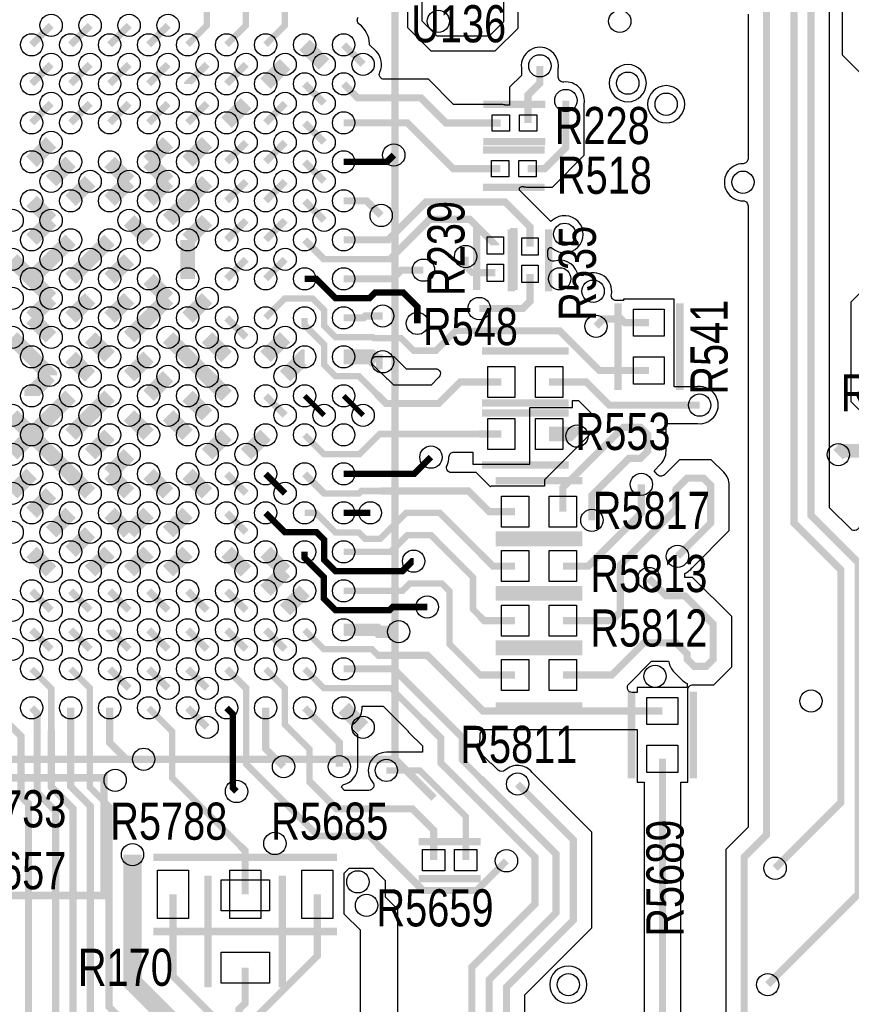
# Model space of a CAD drawing. Extents: x -394 to 5394, y -1015 to 7151.
# Tile 39 of 80: x 2577 to 3249, y 2802 to 3597. Entities that reach past the tile are written whole.
import ezdxf

# ---------------------------------------------------------------- set-up
doc = ezdxf.new("R2010")
doc.units = 0
for name, color, linetype in [('BG_SILKSCREEN_TOP', 3, 'CONTINUOUS'), ('ET_TOP', 132, 'CONTINUOUS'), ('PG_SILKSCREEN_TOP', 7, 'CONTINUOUS'), ('PIN_TOP', 132, 'CONTINUOUS'), ('RD_SILKSCREEN_TOP', 254, 'CONTINUOUS'), ('VC_TOP', 132, 'CONTINUOUS')]:
    doc.layers.add(name, color=color, linetype=linetype)

msp = doc.modelspace()

# ---------------------------------------------------------------- linework, layer by layer
at = {"layer": 'BG_SILKSCREEN_TOP', "const_width": 6}
msp.add_lwpolyline([(2390, 2985), (2645, 2985), (2645, 2890), (2380, 2890), (2380, 2985), (2390, 2985)], dxfattribs=at)
at = {"layer": 'ET_TOP'}
for points, const_width in [([(3181, 2818), (3254, 2891), (3254, 3159.0001), (3216, 3197.0001), (3216, 3616), (3037, 3795), (3037, 4113), (3018.102, 4131.898), (3018.102, 4175.102), (3031, 4188), (3031, 4234), (3143, 4346), (3203, 4346), (3469, 4612), (3469, 5051), (3343, 5177), (3320.4838, 5177), (3227, 5270.4838), (3227, 5345.9999), (3151.9999, 5421), (3079, 5421), (3069.39, 5411.39), (3069.39, 5395.1775)], 5.8), ([(3425, 4588), (3200, 4363), (3110, 4363), (2985, 4238), (2985, 4143.0051), (2985.9949, 4143.0051), (3020, 4109), (3020, 3792.4838), (3202.2, 3610.2838), (3202.2, 3190.8), (3240, 3153), (3240, 2965), (3187, 2912)], 5.8), ([(3282, 1834), (3282, 2130), (3402, 2250), (3402, 2404), (3370, 2436), (3356.4301, 2436), (3230, 2562.4301), (3230, 2717), (3162, 2785), (3162, 2921), (3180, 2939), (3180, 3608), (3002.8982, 3785.1018), (3002.8982, 3892.1018), (2877, 4018)], 5.8), ([(2586.496, 3576.969), (2602.244, 3592.717)], 5.8), ([(2617.992, 3576.969), (2633.74, 3592.717)], 5.8), ([(2649.488, 3576.969), (2665.236, 3592.717)], 5.8), ([(2680.984, 3576.969), (2696.732, 3592.717)], 5.8), ([(2806.969, 3576.969), (2822.717, 3561.221)], 12), ([(2838.465, 3576.969), (2854.213, 3561.221)], 5.8), ([(2586.496, 3545.472), (2602.244, 3561.22)], 5.8), ([(2617.992, 3545.472), (2633.74, 3561.22)], 5.8), ([(2649.488, 3545.472), (2665.236, 3561.22)], 5.8), ([(2680.984, 3545.472), (2696.732, 3561.22)], 5.8), ([(2712.48, 3545.472), (2712.48, 3545.473), (2728.228, 3561.221)], 5.8), ([(2743.976, 3545.472), (2759.724, 3561.22)], 5.8), ([(2775.472, 3545.472), (2791.221, 3561.221)], 12), ([(2997, 3560), (2997, 3546.1), (2987.46, 3536.56), (2987.46, 3513.85)], 5.8), ([(2806.969, 3545.472), (2822.717, 3529.724)], 5.8), ([(2965.42, 3513.85), (2921.15, 3513.85), (2900.771, 3534.229), (2849.708, 3534.229), (2838.465, 3545.472)], 5.8), ([(2586.496, 3513.976), (2602.244, 3529.724)], 5.8), ([(2617.992, 3513.976), (2633.74, 3529.724)], 5.8), ([(2649.488, 3513.976), (2665.236, 3529.724)], 5.8), ([(2680.984, 3513.976), (2696.732, 3529.724)], 5.8), ([(2712.48, 3513.976), (2728.228, 3529.724)], 5.8), ([(2743.976, 3513.976), (2759.724, 3529.724)], 12), ([(2775.472, 3513.976), (2791.22, 3529.724)], 5.8), ([(3018, 3532), (3018, 3494.06), (3000.916, 3476.976), (2987.016, 3476.976)], 5.8), ([(2806.969, 3513.976), (2822.717, 3498.228)], 5.8), ([(2838.465, 3513.976), (2890.024, 3513.976), (2927.024, 3476.976), (2964.976, 3476.976)], 5.8), ([(2586.496, 3482.48), (2602.244, 3498.228)], 12), ([(2680.984, 3482.48), (2696.732, 3498.228)], 12), ([(2712.48, 3482.48), (2728.228, 3498.228)], 12), ([(2743.976, 3482.48), (2759.724, 3498.228)], 5.8), ([(2775.472, 3482.48), (2791.22, 3498.228)], 5.8), ([(2617.992, 3482.48), (2602.244, 3466.732)], 12), ([(2665.236, 3466.732), (2649.488, 3482.48)], 12), ([(2680.984, 3482.48), (2696.732, 3466.732)], 12), ([(2806.969, 3482.48), (2822.717, 3466.732)], 5.8), ([(2838.465, 3482.48), (2873.48, 3482.48), (2879, 3488)], 5.2), ([(2633.74, 3466.732), (2617.992, 3450.984)], 12), ([(2649.488, 3450.984), (2665.236, 3466.732)], 12), ([(2680.984, 3450.984), (2696.732, 3466.732)], 12), ([(2712.48, 3450.984), (2728.228, 3466.732)], 12), ([(2743.976, 3450.984), (2759.724, 3466.732)], 5.8), ([(2775.472, 3450.984), (2791.22, 3466.732)], 5.8), ([(2586.496, 3450.984), (2602.244, 3435.236)], 12), ([(2712.48, 3450.984), (2696.732, 3435.236)], 12), ([(2806.969, 3450.984), (2822.717, 3435.236)], 5.8), ([(2838.465, 3450.984), (2857.016, 3450.984), (2868.8076, 3439.1924)], 5.8), ([(2989, 3414), (2989, 3430), (2969, 3450), (2905, 3450), (2874.488, 3419.488), (2838.465, 3419.488)], 5.8), ([(2586.496, 3419.488), (2602.244, 3435.236)], 12), ([(2680.984, 3419.488), (2665.236, 3435.236)], 12), ([(2712.48, 3419.488), (2728.228, 3435.236)], 12), ([(2743.976, 3419.488), (2759.724, 3435.236)], 5.8), ([(2775.472, 3419.488), (2791.22, 3435.236)], 5.8), ([(2602.244, 3403.74), (2617.992, 3419.488)], 12), ([(2649.488, 3419.488), (2633.74, 3403.74)], 12), ([(2712.48, 3387.992), (2712.48, 3419.488)], 12), ([(2570.748, 3403.74), (2586.496, 3387.992)], 12), ([(2586.496, 3387.992), (2602.244, 3403.74)], 12), ([(2617.992, 3387.992), (2633.74, 3403.74)], 12), ([(2649.488, 3387.992), (2665.236, 3403.74)], 12), ([(2743.976, 3387.992), (2759.724, 3403.74)], 5.8), ([(2775.472, 3387.992), (2791.22, 3403.74)], 5.8), ([(2903, 3395), (2885.1, 3395), (2878.092, 3387.992), (2838.465, 3387.992)], 5.8), ([(2586.496, 3387.992), (2602.244, 3372.244)], 12), ([(2680.984, 3387.992), (2696.732, 3372.244)], 12), ([(2806.969, 3387.992), (2816.4024, 3387.992), (2832.0024, 3372.392), (2859.392, 3372.392), (2864, 3377), (2886.6, 3377), (2898, 3365.6), (2898, 3352)], 5.2), ([(2948, 3364), (2983.2, 3364), (2989, 3369.8), (2989, 3391.96)], 5.8), ([(2602.244, 3372.244), (2586.496, 3356.496)], 12), ([(2617.992, 3356.496), (2633.74, 3372.244)], 12), ([(2665.236, 3372.244), (2649.488, 3356.496)], 12), ([(2680.984, 3356.496), (2696.732, 3372.244)], 12), ([(2712.48, 3356.496), (2728.228, 3372.244)], 12), ([(2586.496, 3356.496), (2602.244, 3340.748)], 12), ([(2680.984, 3356.496), (2665.236, 3340.748)], 12), ([(2743.976, 3356.496), (2759.736, 3340.736)], 5.8), ([(2870, 3358), (2856.1, 3358), (2854.596, 3356.496), (2838.465, 3356.496)], 5.8), ([(3042.3657, 3349.6344), (3048.3113, 3355.58), (3062.6, 3355.58), (3065.6, 3352.58), (3085, 3352.58)], 5.8), ([(2586.496, 3325), (2570.748, 3340.748)], 12), ([(2649.488, 3325), (2633.74, 3340.748)], 12), ([(2712.48, 3325), (2696.732, 3340.748)], 12), ([(2743.976, 3325), (2728.228, 3340.748)], 12), ([(2775.472, 3325), (2791.22, 3340.748)], 12), ([(2601, 3310), (2601, 3310.496), (2586.496, 3325)], 12), ([(2633.74, 3309.252), (2617.992, 3325)], 12), ([(2665.236, 3309.252), (2680.984, 3325)], 12), ([(2712.48, 3325), (2728.228, 3309.252)], 12), ([(2806.969, 3325), (2806.968, 3325), (2791.22, 3309.252)], 12), ([(2838.465, 3325), (2860.6648, 3325), (2864.6648, 3321)], 12), ([(2864.6648, 3321), (2870, 3321)], 12), ([(2586.496, 3293.504), (2586.496, 3295.496), (2601, 3310)], 12), ([(2696.732, 3309.252), (2680.984, 3293.504)], 12), ([(2743.976, 3293.504), (2728.228, 3309.252)], 12), ([(3126, 3286), (3053, 3286), (3034.3, 3304.7), (3004.47, 3304.7)], 5.8), ([(2617.992, 3293.504), (2602.244, 3277.756)], 12), ([(2633.74, 3277.756), (2649.488, 3293.504)], 12), ([(2712.48, 3293.504), (2728.228, 3277.756)], 12), ([(2775.472, 3293.504), (2791.22, 3277.756)], 5.8), ([(2806.969, 3293.504), (2822.717, 3277.756)], 4.2), ([(2838.465, 3293.504), (2854.213, 3277.756)], 4.2), ([(2586.496, 3262.008), (2570.748, 3277.756)], 12), ([(2602.244, 3277.756), (2586.496, 3262.008)], 12), ([(2617.992, 3262.008), (2633.74, 3277.756)], 12), ([(2680.984, 3262.008), (2665.236, 3277.756)], 12), ([(2696.732, 3277.756), (2712.48, 3262.008)], 12), ([(3004.47, 3262.7), (3025.3, 3262.7), (3027, 3261)], 12), ([(3015.5826, 3200), (3015.5826, 3219.4), (3064.1826, 3268), (3078.2, 3268), (3084, 3262.2), (3084, 3248.8), (3078.2, 3243), (3069, 3243), (3039, 3213), (3039, 3193)], 5.8), ([(2570.748, 3246.26), (2586.496, 3262.008)], 12), ([(2586.496, 3262.008), (2602.244, 3246.26)], 12), ([(2649.488, 3262.008), (2633.74, 3246.26)], 12), ([(2743.976, 3262.008), (2728.228, 3246.26)], 12), ([(2775.472, 3262.008), (2759.724, 3246.26)], 12), ([(3264.0158, 3249), (3241, 3249), (3238, 3246)], 11), ([(2602.244, 3246.26), (2617.992, 3230.512)], 12), ([(2665.236, 3246.26), (2649.488, 3230.512)], 12), ([(2909, 3244), (2895.512, 3230.512), (2838.465, 3230.512)], 5.2), ([(2586.496, 3230.512), (2570.748, 3214.764)], 12), ([(2617.992, 3230.512), (2633.74, 3214.764)], 12), ([(2649.488, 3230.512), (2665.236, 3214.764)], 12), ([(2680.984, 3230.512), (2696.732, 3214.764)], 12), ([(2712.48, 3230.512), (2728.228, 3214.764)], 12), ([(2743.976, 3230.512), (2759.724, 3214.764)], 5.8), ([(2775.472, 3230.512), (2791.22, 3214.764)], 5.2), ([(3108.1, 3163.9), (3135, 3190.8), (3135, 3221.2), (3129.2, 3227), (3116, 3227), (3107, 3218), (3107, 3202), (3062, 3157), (3062, 3119), (3055, 3112), (3015.5826, 3112)], 5.8), ([(2586.496, 3199.016), (2602.244, 3214.764)], 12), ([(3079, 3222), (3079, 3199), (3036, 3156), (3015.5826, 3156)], 5.8), ([(2602.244, 3183.268), (2617.992, 3199.016)], 12), ([(2665.236, 3183.268), (2649.488, 3199.016)], 12), ([(2680.984, 3199.016), (2665.236, 3183.268)], 12), ([(2712.48, 3199.016), (2696.732, 3183.268)], 12), ([(2743.976, 3199.016), (2759.724, 3183.268)], 5.8), ([(2895, 3159.9948), (2893.9948, 3159.9948), (2885.92, 3151.92), (2832.0024, 3151.92), (2822.865, 3161.0574), (2822.865, 3177.135), (2816.584, 3183.416), (2791.072, 3183.416), (2775.472, 3199.016)], 5.2), ([(2838.465, 3199.016), (2859.984, 3199.016)], 5.2), ([(2617.992, 3167.52), (2633.74, 3183.268)], 12), ([(2586.496, 3167.52), (2602.244, 3151.772)], 12), ([(2649.488, 3167.52), (2633.74, 3151.772)], 12), ([(2680.984, 3167.52), (2665.236, 3151.772)], 12), ([(2712.48, 3167.52), (2696.732, 3151.772)], 12), ([(2743.976, 3167.52), (2759.724, 3151.772)], 12), ([(2775.472, 3167.52), (2791.22, 3151.772)], 12), ([(2906, 3123), (2878.109, 3123), (2875.533, 3120.424), (2832.0032, 3120.424), (2822.569, 3129.8582), (2822.569, 3146.9284), (2806.969, 3162.5284), (2806.969, 3167.52)], 5.2), ([(2775.472, 3136.024), (2791.22, 3151.772)], 12), ([(2806.969, 3136.024), (2791.221, 3120.276)], 12), ([(3015.5826, 3068), (3055, 3068), (3081, 3094), (3107, 3094), (3116, 3085), (3116, 3080.8026), (3121.8001, 3075.0025), (3131.2, 3075.0025), (3137, 3080.8025), (3137, 3109), (3114, 3132), (3099, 3132), (3085, 3146)], 5.8), ([(2586.496, 3136.024), (2602.244, 3120.276)], 5.8), ([(2617.992, 3136.024), (2633.74, 3120.276)], 5.8), ([(2649.488, 3136.024), (2665.236, 3120.276)], 5.8), ([(2680.984, 3136.024), (2696.732, 3120.276)], 5.8), ([(2712.48, 3136.024), (2728.228, 3120.276)], 5.8), ([(2743.976, 3136.024), (2759.724, 3120.276)], 5.8), ([(2838.465, 3104.528), (2865.472, 3104.528), (2867, 3103), (2883, 3103)], 10), ([(2586.496, 3104.528), (2602.244, 3088.78)], 5.8), ([(2617.992, 3104.528), (2633.74, 3088.78)], 5.8), ([(2649.488, 3104.528), (2649.488, 3104.527), (2665.236, 3088.779)], 5.8), ([(2680.984, 3104.528), (2696.732, 3088.78)], 5.8), ([(2712.48, 3104.528), (2728.228, 3088.78)], 5.8), ([(2743.976, 3104.528), (2759.724, 3088.78)], 5.8), ([(2775.472, 3104.528), (2791.22, 3088.78)], 5.8), ([(2649.488, 3073.031), (2665.236, 3057.283)], 5.8), ([(2680.984, 3073.031), (2696.732, 3057.283)], 5.8), ([(2712.48, 3073.031), (2728.228, 3057.283)], 5.8), ([(2838.465, 3041.535), (2854.213, 3025.787)], 12), ([(2555, 3041.535), (2578, 3018.535), (2578, 2970), (2584, 2964), (2584, 2668), (2569, 2653), (2569, 2550), (2583, 2536), (2583, 2503)], 5.8), ([(2616.48, 2438.8778), (2616.48, 2473.48), (2624, 2481), (2624, 2524), (2600, 2548), (2600, 2656), (2606, 2662), (2606, 2958), (2591, 2973), (2591, 3037.031), (2586.496, 3041.535)], 5.8), ([(2667.3, 2737.07), (2667.3, 2755.7), (2634, 2789), (2634, 2962), (2617.992, 2978.008), (2617.992, 3041.535)], 5.8), ([(2677, 3000), (2663, 3000), (2649.488, 3013.512), (2649.488, 3041.535)], 5.8), ([(2712.48, 3041.535), (2728.228, 3025.787)], 5.8), ([(2752, 2974), (2749, 2977), (2749, 3036.511), (2743.976, 3041.535)], 5.2), ([(2775.472, 3041.535), (2775.472, 3008.528), (2790, 2994)], 5.8), ([(2806.969, 3041.535), (2835, 3013.504), (2835, 2994)], 5.8), ([(3195, 2557), (3195, 2686), (3096, 2785), (3096, 3000.4174)], 5.8), ([(2979, 2980), (3024, 2935), (3024, 2870), (2970, 2816), (2970, 2672), (3004.9247, 2637.0753), (3083.2858, 2637.0753)], 5.8), ([(2715, 2575), (2715, 2593.5), (2718.0815, 2596.5815), (2718.0815, 2769.9185), (2668, 2820), (2668, 2923)], 15), ([(2794, 2630), (2739, 2685), (2739, 2786.5637), (2700.7324, 2824.8313), (2700.7324, 2890.8741)], 5.8), ([(2826, 2654), (2817, 2654), (2770, 2701), (2770, 2794), (2817.2676, 2841.2676), (2817.2676, 2890.8741)], 5.8), ([(2703, 1981), (2685, 1999), (2685, 2207.7519), (2655, 2237.7519), (2655, 2261), (2692, 2298), (2692, 2361), (2656, 2397), (2656, 2489), (2712, 2545), (2755.0001, 2545), (2819, 2608.9999), (2819, 2632), (2754, 2697), (2754, 2798), (2759, 2803), (2759, 2831.7324)], 5.8)]:
    msp.add_lwpolyline(points, dxfattribs=dict(at, const_width=const_width))
msp.add_lwpolyline([(2956, 3584), (2914, 3584), (2902, 3596), (2902, 3643.0292), (2904.0002, 3645.0294), (2904.0002, 3678.0002), (2932, 3706), (2932, 3851), (2940, 3859), (2987.998, 3859), (2987.998, 3810.998), (2972, 3795), (2972, 3765), (2967.5, 3760.5), (2967.5, 3595.5)], close=True, dxfattribs=at)
for points, format in [([(2670.3, 3817.3087, 5.8, 5.8, 0), (2670.3, 3780.7, 5.8, 5.8, 0), (2680, 3771, 5.8, 5.8, 0), (2698.8307, 3771, 5.8, 5.8, 0), (2744.1145, 3725.7162, 5.8, 5.8, 0), (2744.1145, 3690.1911, 5.8, 5.8, 0), (2728.08, 3674.1566, 5.2, 5.2, 0), (2728.08, 3592.569, 5.2, 5.2, 0), (2712.48, 3576.969, 5.2, 5.2, 0)], "xyseb"), ([(2719.3, 3817.31, 5.8, 5.8, 0), (2719.3, 3794.9986, 5.8, 5.8, 0), (2771.7145, 3742.5841, 5.8, 5.8, 0), (2771.7145, 3668.2145, 5.8, 5.8, 0), (2766.5, 3663, 5.2, 5.2, 0), (2759.576, 3656.076, 5.2, 5.2, 0), (2759.576, 3592.569, 5.2, 5.2, 0), (2743.976, 3576.969, 5.2, 5.2, 0)], "xyseb"), ([(2775.472, 3576.969, 5.2, 5.2, 0), (2791.072, 3592.569, 5.2, 5.2, 0), (2791.072, 3615.0548, 5.2, 5.2, 0), (2799.9, 3623.8828, 5.8, 5.8, 0), (2799.9, 3763.8087, 5.8, 5.8, 0), (2769, 3794.7087, 5.8, 5.8, 0), (2769, 3817.3087, 5.8, 5.8, 0)], "xyseb"), ([(3255.0998, 3188.6292, -0.668175), (3248.2714, 3185.8008), (3230.9002, 3203.172), (3230.9002, 3622.1719)], "xyb"), ([(3110.9002, 2791.1719), (3110.9002, 2981.4172), (3116.5002, 2981.4172), (3116.5002, 3056.1471, -0.434517), (3120.7753, 3060.1376, 0.01721), (3121.8001, 3060.1023), (3137.3719, 3060.1023), (3151.9002, 3074.6306), (3151.9002, 3115.1719), (3120.1719, 3146.9002), (3114.1008, 3146.9002), (3114.1008, 3150.1001), (3115.1595, 3150.6649, 0.101322), (3119.7931, 3154.5044), (3119.8612, 3154.5891), (3149.9002, 3184.6281), (3149.9002, 3221.2, 0.198912), (3145.536, 3231.736), (3135.3719, 3241.9002), (3109.8281, 3241.9002), (3097.6381, 3229.7102, -0.473301), (3091.4814, 3230.32, 0.027499), (3090.4929, 3231.6395), (3089.3154, 3233.0433), (3094.536, 3238.264, 0.198912), (3098.9002, 3248.8), (3098.9002, 3271.0998), (3124.2674, 3271.0998), (3124.3754, 3271.088, 1.114863), (3124.3754, 3300.912), (3124.2674, 3300.9002), (3105.5002, 3300.9002), (3105.5002, 3371.5802), (3064.4998, 3371.5802), (3064.4998, 3370.4802), (3058.6713, 3370.4802, -0.4699), (3054.7406, 3375.2212, 0.6347), (3032.7421, 3391.1274, -0.458477), (3027.0579, 3393.2326, 0.395976), (3008.658, 3402.358, -0.503085), (3003.5002, 3406.1868), (3003.5002, 3410.5637), (3003.5475, 3410.7774, 0.014573), (3003.7106, 3411.6303, -0.592415), (3007.0162, 3412.8049, 2.199198), (3007.2649, 3435.412), (3005.8592, 3434.2129), (2981.0105, 3459.0616, -0.668179), (2982.4247, 3462.4758), (2983.5797, 3462.4758), (2983.7934, 3462.4285, 0.054555), (2987.016, 3462.0758), (3007.0879, 3462.0758), (3032.9002, 3487.8881), (3032.9002, 3530.2674), (3032.912, 3530.3754, 0.479992), (3016.3423, 3546.9083, -0.447037), (3011.9002, 3550.8838), (3011.9002, 3558.2674), (3011.912, 3558.3754, 1.114863), (2982.088, 3558.3754), (2982.0998, 3558.2674), (2982.0998, 3552.2719), (2972.5598, 3542.7319), (2972.5598, 3528.3502), (2968.8563, 3528.3502), (2968.6426, 3528.3975, 0.054555), (2965.42, 3528.7502), (2927.3219, 3528.7502), (2906.9429, 3549.1292), (2871.2934, 3549.1292, -0.5506), (2867.6785, 3554.8417, 0.316975), (2864.749, 3571.757), (2859.4797, 3577.0264), (2859.4484, 3577.8078, 0.22448), (2851.1333, 3593.7178, -0.416064), (2850.3713, 3599.3411, 0.646595)], "xyb"), ([(3165.0998, 3601.8281), (3165.0998, 3484.9999, -0.41575), (3161.0788, 3481, 1.005267), (3161.0788, 3451, -0.41575), (3165.0998, 3447.0001), (3165.0998, 2945.1719), (3147.0998, 2927.1719), (3147.0998, 2778.8281)], "xyb"), ([(2961, 3415, 5.8, 5.8, 0), (2961, 3415.5, 5.8, 5.8, 0), (2940.5, 3436, 5.8, 5.8, 0), (2908, 3436, 5.8, 5.8, 0), (2875.888, 3403.888, 5.2, 5.2, 0), (2822.569, 3403.888, 5.8, 5.8, 0), (2806.969, 3419.488, 5.8, 5.8, 0)], "xyseb"), ([(2937, 3406, 5.2, 5.2, 0), (2937, 3398.16, 5.2, 5.2, 0), (2942.2, 3392.96, 5.2, 5.2, 0), (2949, 3392.96, 5.8, 5.8, 0), (2961, 3392.96, 5.8, 5.8, 0)], "xyseb"), ([(3085, 3314, 5.8, 5.8, 0), (3045, 3314, 5.8, 5.8, 0), (3013, 3346, 5.8, 5.8, 0), (2949, 3346, 5.2, 5.2, 0), (2929, 3346, 5.2, 5.2, 0), (2913, 3330, 5.2, 5.2, 0), (2895, 3330, 5.2, 5.2, 0), (2885, 3340, 5.2, 5.2, 0), (2863, 3340, 5.2, 5.2, 0), (2862.104, 3340.896, 5.2, 5.2, 0), (2832.0024, 3340.896, 5.2, 5.2, 0), (2822.865, 3350.0334, 5.2, 5.2, 0), (2822.865, 3362.6626, 5.2, 5.2, 0), (2813.4316, 3372.096, 5.2, 5.2, 0), (2791.072, 3372.096, 5.2, 5.2, 0), (2775.472, 3356.496, 5.2, 5.2, 0)], "xyseb"), ([(2965.89, 3304.7, 5.8, 5.8, 0), (2932.7, 3304.7, 5.8, 5.8, 0), (2915.3209, 3287.3209, 5.8, 5.8, 0), (2872.7881, 3287.3209, 5.8, 5.8, 0), (2865.409, 3294.7, 5.2, 5.2, 0), (2850.709, 3309.4, 5.2, 5.2, 0), (2832.0024, 3309.4, 5.2, 5.2, 0), (2822.865, 3318.5374, 5.2, 5.2, 0), (2822.865, 3334.7599, 5.2, 5.2, 0), (2806.969, 3350.6559, 5.2, 5.2, 0), (2806.969, 3356.496, 5.2, 5.2, 0)], "xyseb"), ([(2806.969, 3262.008, 5.2, 5.2, 0), (2822.569, 3246.408, 5.2, 5.2, 0), (2851.408, 3246.408, 5.2, 5.2, 0), (2867.7, 3262.7, 5.2, 5.2, 0), (2947.99, 3262.7, 5.8, 5.8, 0), (2965.89, 3262.7, 5.8, 5.8, 0)], "xyseb"), ([(2977, 3200, 5.8, 5.8, 0), (2956, 3200, 5.8, 5.8, 0), (2939.384, 3216.616, 5.8, 5.8, 0), (2868.384, 3216.616, 5.2, 5.2, 0), (2852.693, 3216.616, 5.2, 5.2, 0), (2850.693, 3214.616, 5.2, 5.2, 0), (2822.865, 3214.616, 5.2, 5.2, 0), (2822.481, 3215, 5.8, 5.8, 0), (2806.969, 3230.512, 5.8, 5.8, 0)], "xyseb"), ([(2806.969, 3199.016, 5.2, 5.2, 0), (2815.984, 3199.016, 5.2, 5.2, 0), (2831.88, 3183.12, 5.2, 5.2, 0), (2850.88, 3183.12, 5.2, 5.2, 0), (2856, 3178, 5.2, 5.2, 0), (2868, 3178, 5.2, 5.2, 0), (2889, 3199, 5.2, 5.2, 0), (2916.1, 3199, 5.2, 5.2, 0), (2949, 3166.1, 5.8, 5.8, 0), (2959.1, 3156, 5.8, 5.8, 0), (2977, 3156, 5.8, 5.8, 0)], "xyseb"), ([(2977, 3112, 5.8, 5.8, 0), (2952, 3112, 5.8, 5.8, 0), (2949, 3115, 5.2, 5.2, 0), (2943, 3121, 5.2, 5.2, 0), (2943, 3147, 5.2, 5.2, 0), (2909, 3181, 5.2, 5.2, 0), (2890, 3181, 5.2, 5.2, 0), (2876.52, 3167.52, 5.2, 5.2, 0), (2838.465, 3167.52, 5.2, 5.2, 0)], "xyseb"), ([(2838.465, 3136.024, 5.2, 5.2, 0), (2886.024, 3136.024, 5.2, 5.2, 0), (2892, 3142, 5.2, 5.2, 0), (2917.8, 3142, 5.2, 5.2, 0), (2924, 3135.8, 5.2, 5.2, 0), (2924, 3093, 5.2, 5.2, 0), (2949, 3068, 5.8, 5.8, 0), (2977, 3068, 5.8, 5.8, 0)], "xyseb"), ([(3096, 3039, 5.8, 5.8, 0), (2951, 3039, 5.8, 5.8, 0), (2906, 3084, 5.8, 5.8, 0), (2866.165, 3084, 5.2, 5.2, 0), (2861.237, 3088.928, 5.2, 5.2, 0), (2822.569, 3088.928, 5.2, 5.2, 0), (2806.969, 3104.528, 5.2, 5.2, 0)], "xyseb"), ([(2586.496, 3073.031, 5.2, 5.2, 0), (2602.392, 3057.135, 5.2, 5.2, 0), (2602.392, 3023.392, 5.8, 5.8, 0), (2602.392, 2977.608, 5.8, 5.8, 0), (2620, 2960, 5.8, 5.8, 0), (2620, 2692, 5.8, 5.8, 0), (2640, 2672, 5.8, 5.8, 0), (2663.0001, 2672, 5.8, 5.8, 0), (2670.9, 2664.1001, 5.8, 5.8, 0), (2670.9, 2656.1, 5.8, 5.8, 0), (2684, 2643, 5.8, 5.8, 0), (2684, 2536.6847, 5.8, 5.8, 0), (2642, 2494.6847, 5.8, 5.8, 0), (2642, 2391, 5.8, 5.8, 0), (2678, 2355, 5.8, 5.8, 0), (2678, 2308, 5.8, 5.8, 0), (2639, 2269, 5.8, 5.8, 0), (2639, 2234, 5.8, 5.8, 0), (2666, 2207, 5.8, 5.8, 0), (2666, 1998, 5.8, 5.8, 0), (2660, 1992, 5.8, 5.8, 0), (2660, 1970.9842, 5.8, 5.8, 0)], "xyseb"), ([(2617.992, 3073.031, 5.2, 5.2, 0), (2633.592, 3057.431, 5.2, 5.2, 0), (2633.592, 2977.408, 5.2, 5.2, 0), (2649, 2962, 5.8, 5.8, 0), (2649, 2800, 5.8, 5.8, 0), (2699, 2750, 5.8, 5.8, 0), (2699, 2675.9, 5.8, 5.8, 0), (2695, 2671.9, 5.8, 5.8, 0), (2695, 2658, 5.8, 5.8, 0)], "xyseb"), ([(2970, 2918, 5.8, 5.8, 0), (2946, 2894, 5.8, 5.8, 0), (2902.7674, 2894, 5.8, 5.8, 0), (2867, 2929.7674, 5.8, 5.8, 0), (2867, 2930, 5.2, 5.2, 0), (2859, 2938, 5.2, 5.2, 0), (2818, 2938, 5.2, 5.2, 0), (2759.724, 2996.276, 5.2, 5.2, 0), (2759.724, 3057.283, 5.8, 5.8, 0), (2743.976, 3073.031, 5.8, 5.8, 0)], "xyseb"), ([(2911.1624, 2918.52, 5.8, 5.8, 0), (2911.1624, 2942.8376, 5.8, 5.8, 0), (2894, 2960, 5.8, 5.8, 0), (2833, 2960, 5.8, 5.8, 0), (2811, 2982, 5.2, 5.2, 0), (2811, 3008.0001, 5.2, 5.2, 0), (2791.072, 3027.9281, 5.2, 5.2, 0), (2791.072, 3057.431, 5.2, 5.2, 0), (2775.472, 3073.031, 5.2, 5.2, 0)], "xyseb"), ([(2962, 2375, 5.8, 5.8, 0), (2942, 2395, 5.8, 5.8, 0), (2942, 2832, 5.8, 5.8, 0), (2993, 2883, 5.8, 5.8, 0), (2993, 2921, 5.8, 5.8, 0), (2917, 2997, 5.8, 5.8, 0), (2917, 3017, 5.8, 5.8, 0), (2902, 3032, 5.2, 5.2, 0), (2876.569, 3057.431, 5.2, 5.2, 0), (2822.569, 3057.431, 5.2, 5.2, 0), (2806.969, 3073.031, 5.2, 5.2, 0)], "xyseb"), ([(3083.2858, 2585.8943, 5.8, 5.8, 0), (3023.0769, 2585.8943, 5.8, 5.8, 0), (2956, 2652.9712, 5.8, 5.8, 0), (2956, 2822, 5.8, 5.8, 0), (3010, 2876, 5.8, 5.8, 0), (3010, 2923.5162, 5.8, 5.8, 0), (2949, 2984.5162, 5.2, 5.2, 0), (2934, 2999.5162, 5.2, 5.2, 0), (2934, 3018, 5.8, 5.8, 0), (2878.969, 3073.031, 5.8, 5.8, 0), (2838.465, 3073.031, 5.8, 5.8, 0)], "xyseb"), ([(2680.984, 3041.535, 5.2, 5.2, 0), (2700, 3022.519, 5.2, 5.2, 0), (2700, 2985, 5.2, 5.2, 0), (2755, 2930, 5.8, 5.8, 0), (2759, 2926, 5.8, 5.8, 0), (2759, 2890.8741, 5.8, 5.8, 0)], "xyseb"), ([(2984.9002, 2678.1719), (2984.9002, 2809.8281), (3038.9002, 2863.8281), (3038.9002, 2941.1719), (2990.7612, 2989.3109), (2990.6931, 2989.3956, 0.432541), (2968.8961, 2991.0868, -0.400697), (2963.3734, 2991.2149), (2959.536, 2995.0522, 0.050294), (2957.2203, 2996.9437), (2948.6002, 3005.5638), (2948.6002, 3015.0191), (2948.6357, 3015.205, 0.075148), (2948.808, 3019.6554, -0.44721), (2952.7832, 3024.0998), (3075.4998, 3024.0998), (3075.4998, 2981.4172), (3081.0998, 2981.4172), (3081.0998, 2778.8281)], "xyb"), ([(2873, 2991, 5.2, 5.2, 0), (2900, 2991, 5.2, 5.2, 0), (2937.1466, 2953.8534, 5.2, 5.2, 0), (2937.1466, 2930, 5.8, 5.8, 0), (2937.1466, 2918.52, 5.8, 5.8, 0)], "xyseb")]:
    msp.add_lwpolyline(points, format=format, dxfattribs=at)
for points in [[(3312.0998, 3780.1719), (3241.0998, 3709.1719), (3241.0998, 3568.8281), (3266.0998, 3543.8281)], [(2889.9998, 3630.9998), (2889.9998, 3591.0294), (2909.0294, 3571.9998), (2960.9706, 3571.9998), (2979.5002, 3590.5294), (2979.5002, 3755.5294)], [(3279.2388, 3400.3109), (3248.0998, 3369.1719), (3248.0998, 3288.8281), (3272.9998, 3263.9281)], [(2852, 2780), (2852, 2862), (2839, 2875), (2839, 2908), (2843, 2912), (2862, 2912), (2872.0006, 2901.9994), (2872.0006, 2888.9994), (2882, 2879), (2882, 2778)]]:
    msp.add_lwpolyline(points, dxfattribs=at)
for points in [[(3083.0002, 3546, 1), (3052.9998, 3546, 1)], [(3114.0002, 3529, 1), (3083.9998, 3529, 1)], [(2878.96, 3302.2211), (2875.945, 3305.236, 0.047211), (2873.7816, 3307.0254), (2873.6251, 3307.1317), (2862.1854, 3318.5714, -0.668172), (2865.0138, 3325.3998), (2878.9524, 3325.3998), (2888.9524, 3315.3998), (2912.6709, 3315.3998, -0.668175), (2915.4993, 3308.5714), (2909.149, 3302.2211)], [(2957.9998, 3220.5002), (2956.9901, 3220.082), (2945.5559, 3231.5162), (2925.5527, 3231.5162, -0.560804), (2921.993, 3237.3406, 0.120323), (2923.6, 3244.0783, -0.415787), (2927.5999, 3248.0998), (2942.8898, 3248.0998), (2942.8898, 3238.1998), (2988.8902, 3238.1998), (2988.8902, 3284.1998), (3023.4702, 3284.1998), (3023.4702, 3289.7998), (3028.1281, 3289.7998), (3046.5192, 3271.4087), (3000.6824, 3225.5719), (3000.6824, 3220.5002)], [(3071.6291, 3053.9002, -0.668175), (3068.8007, 3060.7286), (3087.1719, 3079.0998), (3100.8281, 3079.0998), (3101.2524, 3078.6755, 0.161932), (3105.464, 3070.2666), (3111.2641, 3064.4665, 0.076882), (3114.9397, 3061.7756), (3116.0189, 3061.2159), (3116.0189, 3058.0002), (3075.4998, 3058.0002), (3075.4998, 3053.9002)], [(2839.1719, 2974.9002), (2836.4276, 2977.6445), (2838.2262, 2979.4431), (2838.7523, 2979.58, 0.341471), (2849.9002, 2994), (2849.9002, 3019.6759), (2846.4751, 3023.101, -0.467472), (2847.0217, 3029.2148, 0.234754), (2853.4523, 3040.9136), (2853.5318, 3042.8308), (2870.5214, 3042.8308), (2889.5725, 3023.7797, 0.050294), (2891.464, 3021.464), (2902.0998, 3010.8281), (2902.0998, 3005.6002), (2873, 3005.6002, 0.640638), (2861.9113, 2981.5023, -0.640638), (2858.8734, 2974.9002)], [(3035.0002, 2818, 1), (3004.9998, 2818, 1)]]:
    msp.add_lwpolyline(points, format="xyb", close=True, dxfattribs=at)
at = {"layer": 'PG_SILKSCREEN_TOP', "const_width": 6}
for points in [[(2230, 3650), (2880, 3650), (2880, 3000), (2911.5, 2968.5)], [(2880, 3000), (2230, 3000), (2230, 3650)], [(2951.44, 3528.85), (3001.44, 3528.85)], [(2951.44, 3498.85), (3001.44, 3498.85)], [(2950.996, 3491.976), (3000.996, 3491.976)], [(2950.996, 3461.976), (3000.996, 3461.976)], [(2946, 3428.98), (2946, 3378.98)], [(2974, 3427.98), (2974, 3377.98)], [(2976, 3428.98), (2976, 3378.98)], [(3004, 3427.98), (3004, 3377.98)], [(3060, 3298.29), (3060, 3368.29)], [(3110, 3298.29), (3110, 3368.29)], [(2950.18, 3329.7), (3020.18, 3329.7)], [(2950.18, 3287.7), (3020.18, 3287.7)], [(2950.18, 3279.7), (3020.18, 3279.7)], [(2950.18, 3237.69), (3020.18, 3237.7)], [(3031.2913, 3225), (2961.2913, 3225)], [(3031.2913, 3181), (2961.2913, 3181)], [(3031.2913, 3175), (2961.2913, 3175)], [(3031.2913, 3137), (2961.2913, 3137)], [(3031.2913, 3131), (2961.2913, 3131)], [(3031.2913, 3093), (2961.2913, 3093)], [(3031.2913, 3087), (2961.2913, 3087)], [(3071, 2984.7087), (3071, 3054.7087)], [(3121, 2984.7087), (3121, 3054.7087)], [(3031.2913, 3043), (2961.2913, 3043)], [(2949.1545, 2933.52), (2899.1545, 2933.52)], [(2684.8662, 2920.8741), (2774.8662, 2920.8741)], [(2833.1338, 2920.8741), (2743.1338, 2920.8741)], [(2729, 2815.8662), (2729, 2905.8662)], [(2789, 2815.8662), (2789, 2905.8662)], [(2949.1545, 2903.52), (2899.1545, 2903.52)], [(2684.8662, 2860.8741), (2774.8662, 2860.8741)], [(2833.1338, 2860.8741), (2743.1338, 2860.8741)]]:
    msp.add_lwpolyline(points, dxfattribs=at)
at = {"layer": 'PIN_TOP'}
for points in [[(2958.42, 3507.35), (2958.42, 3520.35), (2972.42, 3520.35), (2972.42, 3507.35)], [(2980.46, 3507.35), (2980.46, 3520.35), (2994.46, 3520.35), (2994.46, 3507.35)], [(2957.976, 3470.476), (2957.976, 3483.476), (2971.976, 3483.476), (2971.976, 3470.476)], [(2980.016, 3470.476), (2980.016, 3483.476), (2994.016, 3483.476), (2994.016, 3470.476)], [(2954.5, 3422), (2967.5, 3422), (2967.5, 3408), (2954.5, 3408)], [(2982.5, 3421), (2995.5, 3421), (2995.5, 3407), (2982.5, 3407)], [(2954.5, 3399.96), (2967.5, 3399.96), (2967.5, 3385.96), (2954.5, 3385.96)], [(2982.5, 3398.96), (2995.5, 3398.96), (2995.5, 3384.96), (2982.5, 3384.96)], [(3097.5, 3341.58), (3072.5, 3341.58), (3072.5, 3363.58), (3097.5, 3363.58)], [(3097.5, 3303), (3072.5, 3303), (3072.5, 3325), (3097.5, 3325)], [(2954.89, 3292.2), (2954.89, 3317.2), (2976.89, 3317.2), (2976.89, 3292.2)], [(2993.47, 3292.2), (2993.47, 3317.2), (3015.47, 3317.2), (3015.47, 3292.2)], [(2954.89, 3250.2), (2954.89, 3275.2), (2976.89, 3275.2), (2976.89, 3250.2)], [(2993.47, 3250.2), (2993.47, 3275.2), (3015.47, 3275.2), (3015.47, 3250.2)], [(2988, 3212.5), (2988, 3187.5), (2966, 3187.5), (2966, 3212.5)], [(3026.5826, 3212.5), (3026.5826, 3187.5), (3004.5826, 3187.5), (3004.5826, 3212.5)], [(2988, 3168.5), (2988, 3143.5), (2966, 3143.5), (2966, 3168.5)], [(3026.5826, 3168.5), (3026.5826, 3143.5), (3004.5826, 3143.5), (3004.5826, 3168.5)], [(2988, 3124.5), (2988, 3099.5), (2966, 3099.5), (2966, 3124.5)], [(3026.5826, 3124.5), (3026.5826, 3099.5), (3004.5826, 3099.5), (3004.5826, 3124.5)], [(2988, 3080.5), (2988, 3055.5), (2966, 3055.5), (2966, 3080.5)], [(3026.5826, 3080.5), (3026.5826, 3055.5), (3004.5826, 3055.5), (3004.5826, 3080.5)], [(3108.5, 3028), (3083.5, 3028), (3083.5, 3050), (3108.5, 3050)], [(3108.5, 2989.4174), (3083.5, 2989.4174), (3083.5, 3011.4174), (3108.5, 3011.4174)], [(2920.1624, 2927.02), (2920.1624, 2910.02), (2902.1624, 2910.02), (2902.1624, 2927.02)], [(2946.1466, 2927.02), (2946.1466, 2910.02), (2928.1466, 2910.02), (2928.1466, 2927.02)], [(2688.2324, 2871.3741), (2688.2324, 2910.3741), (2713.2324, 2910.3741), (2713.2324, 2871.3741)], [(2771.5, 2910.3741), (2771.5, 2871.3741), (2746.5, 2871.3741), (2746.5, 2910.3741)], [(2746.5, 2871.3741), (2746.5, 2910.3741), (2771.5, 2910.3741), (2771.5, 2871.3741)], [(2829.7676, 2910.3741), (2829.7676, 2871.3741), (2804.7676, 2871.3741), (2804.7676, 2910.3741)], [(2778.5, 2877.5), (2739.5, 2877.5), (2739.5, 2902.5), (2778.5, 2902.5)], [(2778.5, 2819.2324), (2739.5, 2819.2324), (2739.5, 2844.2324), (2778.5, 2844.2324)]]:
    msp.add_lwpolyline(points, close=True, dxfattribs=at)
for centre in [(2586.496, 3576.969), (2617.992, 3576.969), (2649.488, 3576.969), (2680.984, 3576.969), (2712.48, 3576.969), (2743.976, 3576.969), (2775.472, 3576.969), (2806.969, 3576.969), (2838.465, 3576.969), (2586.496, 3545.472), (2617.992, 3545.472), (2649.488, 3545.472), (2680.984, 3545.472), (2712.48, 3545.472), (2743.976, 3545.472), (2775.472, 3545.472), (2806.969, 3545.472), (2838.465, 3545.472), (2586.496, 3513.976), (2617.992, 3513.976), (2649.488, 3513.976), (2680.984, 3513.976), (2712.48, 3513.976), (2743.976, 3513.976), (2775.472, 3513.976), (2806.969, 3513.976), (2838.465, 3513.976), (2586.496, 3482.48), (2617.992, 3482.48), (2649.488, 3482.48), (2680.984, 3482.48), (2712.48, 3482.48), (2743.976, 3482.48), (2775.472, 3482.48), (2806.969, 3482.48), (2838.465, 3482.48), (2586.496, 3450.984), (2617.992, 3450.984), (2649.488, 3450.984), (2680.984, 3450.984), (2712.48, 3450.984), (2743.976, 3450.984), (2775.472, 3450.984), (2806.969, 3450.984), (2838.465, 3450.984), (2586.496, 3419.488), (2617.992, 3419.488), (2649.488, 3419.488), (2680.984, 3419.488), (2712.48, 3419.488), (2743.976, 3419.488), (2775.472, 3419.488), (2806.969, 3419.488), (2838.465, 3419.488), (2586.496, 3387.992), (2617.992, 3387.992), (2649.488, 3387.992), (2680.984, 3387.992), (2712.48, 3387.992), (2743.976, 3387.992), (2775.472, 3387.992), (2806.969, 3387.992), (2838.465, 3387.992), (2586.496, 3356.496), (2617.992, 3356.496), (2649.488, 3356.496), (2680.984, 3356.496), (2712.48, 3356.496), (2743.976, 3356.496), (2775.472, 3356.496), (2806.969, 3356.496), (2838.465, 3356.496), (2586.496, 3325), (2617.992, 3325), (2649.488, 3325), (2680.984, 3325), (2712.48, 3325), (2743.976, 3325), (2775.472, 3325), (2806.969, 3325), (2838.465, 3325), (2586.496, 3293.504), (2617.992, 3293.504), (2649.488, 3293.504), (2680.984, 3293.504), (2712.48, 3293.504), (2743.976, 3293.504), (2775.472, 3293.504), (2806.969, 3293.504), (2838.465, 3293.504), (2586.496, 3262.008), (2617.992, 3262.008), (2649.488, 3262.008), (2680.984, 3262.008), (2712.48, 3262.008), (2743.976, 3262.008), (2775.472, 3262.008), (2806.969, 3262.008), (2838.465, 3262.008), (2586.496, 3230.512), (2617.992, 3230.512), (2649.488, 3230.512), (2680.984, 3230.512), (2712.48, 3230.512), (2743.976, 3230.512), (2775.472, 3230.512), (2806.969, 3230.512), (2838.465, 3230.512), (2586.496, 3199.016), (2617.992, 3199.016), (2649.488, 3199.016), (2680.984, 3199.016), (2712.48, 3199.016), (2743.976, 3199.016), (2775.472, 3199.016), (2806.969, 3199.016), (2838.465, 3199.016), (2586.496, 3167.52), (2617.992, 3167.52), (2649.488, 3167.52), (2680.984, 3167.52), (2712.48, 3167.52), (2743.976, 3167.52), (2775.472, 3167.52), (2806.969, 3167.52), (2838.465, 3167.52), (2586.496, 3136.024), (2617.992, 3136.024), (2649.488, 3136.024), (2680.984, 3136.024), (2712.48, 3136.024), (2743.976, 3136.024), (2775.472, 3136.024), (2806.969, 3136.024), (2838.465, 3136.024), (2586.496, 3104.528), (2617.992, 3104.528), (2649.488, 3104.528), (2680.984, 3104.528), (2712.48, 3104.528), (2743.976, 3104.528), (2775.472, 3104.528), (2806.969, 3104.528), (2838.465, 3104.528), (2586.496, 3073.031), (2617.992, 3073.031), (2649.488, 3073.031), (2680.984, 3073.031), (2712.48, 3073.031), (2743.976, 3073.031), (2775.472, 3073.031), (2806.969, 3073.031), (2838.465, 3073.031), (2586.496, 3041.535), (2617.992, 3041.535), (2649.488, 3041.535), (2680.984, 3041.535), (2712.48, 3041.535), (2743.976, 3041.535), (2775.472, 3041.535), (2806.969, 3041.535), (2838.465, 3041.535)]:
    msp.add_circle(centre, 9, dxfattribs=at)
at = {"layer": 'VC_TOP'}
for centre in [(2915, 3596), (3061.5228, 3596), (2602.244, 3592.717), (2633.74, 3592.717), (2665.236, 3592.717), (2696.732, 3592.717), (2602.244, 3561.22), (2633.74, 3561.22), (2665.236, 3561.22), (2696.732, 3561.22), (2728.228, 3561.221), (2759.724, 3561.22), (2791.221, 3561.221), (2822.717, 3561.221), (2854.213, 3561.221), (2997, 3560), (3068, 3546), (2602.244, 3529.724), (2633.74, 3529.724), (2665.236, 3529.724), (2696.732, 3529.724), (2728.228, 3529.724), (2759.724, 3529.724), (2791.22, 3529.724), (2822.717, 3529.724), (3018, 3532), (3099, 3529), (2602.244, 3498.228), (2696.732, 3498.228), (2728.228, 3498.228), (2759.724, 3498.228), (2791.22, 3498.228), (2822.717, 3498.228), (2879, 3488), (2602.244, 3466.732), (2633.74, 3466.732), (2665.236, 3466.732), (2696.732, 3466.732), (2728.228, 3466.732), (2759.724, 3466.732), (2791.22, 3466.732), (2822.717, 3466.732), (3161, 3466), (2570.748, 3435.236), (2602.244, 3435.236), (2665.236, 3435.236), (2696.732, 3435.236), (2728.228, 3435.236), (2759.724, 3435.236), (2791.22, 3435.236), (2822.717, 3435.236), (2868.8076, 3439.1924), (3017, 3424), (2570.748, 3403.74), (2602.244, 3403.74), (2633.74, 3403.74), (2665.236, 3403.74), (2759.724, 3403.74), (2791.22, 3403.74), (2937, 3406), (2903, 3395), (3013, 3388), (2570.748, 3372.244), (2602.244, 3372.244), (2633.74, 3372.244), (2665.236, 3372.244), (2696.732, 3372.244), (2728.228, 3372.244), (3040, 3378), (2948, 3364), (2870, 3358), (2898, 3352), (3042.3657, 3349.6344), (2570.748, 3340.748), (2602.244, 3340.748), (2633.74, 3340.748), (2665.236, 3340.748), (2696.732, 3340.748), (2728.228, 3340.748), (2759.736, 3340.736), (2791.22, 3340.748), (2870, 3321), (2601, 3310), (2633.74, 3309.252), (2665.236, 3309.252), (2696.732, 3309.252), (2728.228, 3309.252), (2791.22, 3309.252), (3126, 3286), (2570.748, 3277.756), (2602.244, 3277.756), (2633.74, 3277.756), (2665.236, 3277.756), (2696.732, 3277.756), (2728.228, 3277.756), (2791.22, 3277.756), (2822.717, 3277.756), (2854.213, 3277.756), (3027, 3261), (2570.748, 3246.26), (2602.244, 3246.26), (2633.74, 3246.26), (2665.236, 3246.26), (2728.228, 3246.26), (2759.724, 3246.26), (2909, 3244), (3238, 3246), (3079, 3222), (2570.748, 3214.764), (2602.244, 3214.764), (2633.74, 3214.764), (2665.236, 3214.764), (2696.732, 3214.764), (2728.228, 3214.764), (2759.724, 3214.764), (2791.22, 3214.764), (2859.984, 3199.016), (3039, 3193), (2570.748, 3183.268), (2602.244, 3183.268), (2633.74, 3183.268), (2665.236, 3183.268), (2696.732, 3183.268), (2759.724, 3183.268), (3108.1, 3163.9), (2895, 3159.9948), (2602.244, 3151.772), (2633.74, 3151.772), (2665.236, 3151.772), (2696.732, 3151.772), (2759.724, 3151.772), (2791.22, 3151.772), (3085, 3146), (2570.748, 3120.276), (2602.244, 3120.276), (2633.74, 3120.276), (2665.236, 3120.276), (2696.732, 3120.276), (2728.228, 3120.276), (2759.724, 3120.276), (2791.221, 3120.276), (2906, 3123), (2883, 3103), (2570.748, 3088.78), (2602.244, 3088.78), (2633.74, 3088.78), (2665.236, 3088.779), (2696.732, 3088.78), (2728.228, 3088.78), (2759.724, 3088.78), (2791.22, 3088.78), (3090, 3067), (2665.236, 3057.283), (2696.732, 3057.283), (2728.228, 3057.283), (3216, 3047), (2728.228, 3025.787), (2854.213, 3025.787), (2677, 3000), (2790, 2994), (2835, 2994), (2873, 2991), (2654, 2983), (2752, 2974), (2979, 2980), (2783, 2932), (2668, 2923), (2970, 2918), (3187, 2912), (2850, 2901), (2857, 2882), (3020, 2818), (3181, 2818)]:
    msp.add_circle(centre, 9, dxfattribs=at)

# ---------------------------------------------------------------- texts
at = {"layer": 'RD_SILKSCREEN_TOP', "width": 0.8}
for s, p in [('U136', (2893, 3579)), ('R228', (3009, 3496.8)), ('R518', (3010.734, 3456.644)), ('R548', (2902.53, 3334.44)), ('R5216', (3240.0079, 3281)), ('R553', (3025.82, 3249.75)), ('R5817', (3039.7087, 3186)), ('R5813', (3037.7087, 3135)), ('R5812', (3037.7087, 3091)), ('R5811', (2932.7087, 2997)), ('R3733', (2520, 2945)), ('R5788', (2650, 2935)), ('R5685', (2780, 2935)), ('C3657', (2520, 2895)), ('R5659', (2865, 2865)), ('R170', (2623.8662, 2817))]:
    msp.add_text(s, height=30, dxfattribs=at).set_placement(p)
for s, p in [('R239', (2936.12, 3374.19)), ('R535', (3042.23, 3354.11)), ('R541', (3148.64, 3294.44)), ('R5689', (3113, 2856.7087))]:
    msp.add_text(s, height=30, rotation=90, dxfattribs=at).set_placement(p)

doc.saveas('drawing.dxf')
